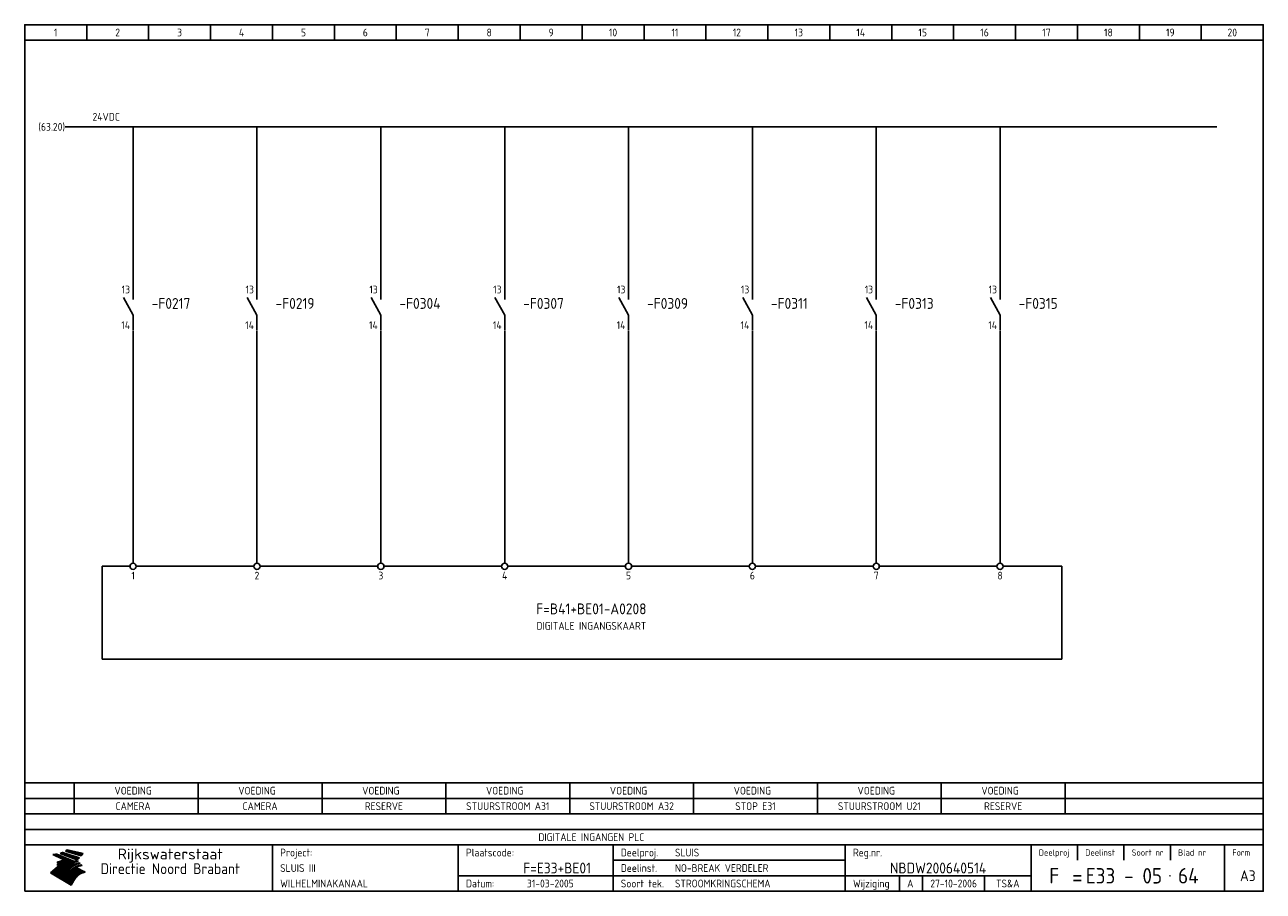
# Model space of a CAD drawing. Extents: x 10 to 410, y 10 to 290.
import ezdxf
from ezdxf.enums import TextEntityAlignment as Align

# ---------------------------------------------------------------- set-up
doc = ezdxf.new("R2010")
doc.units = 0
doc.header["$LTSCALE"] = 15
doc.header["$MEASUREMENT"] = 0
for name, color, linetype in [('0-25', 7, 'CONTINUOUS'), ('0-35', 2, 'CONTINUOUS'), ('0-50', 3, 'CONTINUOUS'), ('B-25', 7, 'CONTINUOUS'), ('B-35', 2, 'CONTINUOUS'), ('S-25', 7, 'CONTINUOUS')]:
    doc.layers.add(name, color=color, linetype=linetype)
doc.styles.add('ISO', font='iso.shx')
doc.styles.get("Standard").update_dxf_attribs({"font": 'iso.shx'})

# ---------------------------------------------------------------- blocks, each defined once
blk = doc.blocks.new('070201M')
at = {"layer": '0-25'}
for p, q in [((0, 0), (0, -5)), ((0, -10), (-3.125, -4.375)), ((0, -10), (0, -15))]:
    blk.add_line(p, q, dxfattribs=at)
at = {"layer": 'B-25', "style": 'ISO'}
blk.add_attdef('K1', text='', height=2.5, dxfattribs=at).set_placement((-1, -3), align=Align.RIGHT)
blk.add_attdef('K2', text='', height=2.5, dxfattribs=at).set_placement((-1, -12), align=Align.TOP_RIGHT)
blk.add_attdef('OPMERKING', (3, -13), '', height=2.5, dxfattribs=at)
at = {"layer": 'B-35', "style": 'ISO'}
blk.add_attdef('KR', (3, -9), '', height=3.5, dxfattribs=at)
blk = doc.blocks.new('KADERA3')
at = {"layer": '0-25'}
for p, q in [((30, 285), (30, 290)), ((50, 285), (50, 290)), ((70, 285), (70, 290)), ((90, 285), (90, 290)), ((110, 285), (110, 290)), ((130, 285), (130, 290)), ((150, 285), (150, 290)), ((170, 285), (170, 290)), ((190, 285), (190, 290)), ((210, 285), (210, 290)), ((230, 285), (230, 290)), ((250, 285), (250, 290)), ((270, 285), (270, 290)), ((290, 285), (290, 290)), ((310, 285), (310, 290)), ((330, 285), (330, 290)), ((350, 285), (350, 290)), ((370, 285), (370, 290)), ((390, 285), (390, 290)), ((10, 285), (410, 285)), ((410, 35), (10, 35)), ((410, 30), (10, 30)), ((350, 25), (350, 20)), ((365, 25), (365, 20)), ((380, 25), (380, 20)), ((200, 20), (275, 20)), ((150, 15), (335, 15)), ((292.5, 15), (292.5, 10)), ((300, 15), (300, 10)), ((320, 15), (320, 10))]:
    blk.add_line(p, q, dxfattribs=at)
at = {"layer": '0-25', "color": 7}
for p, q in [((19.1, 21.89), (25.12, 19)), ((19.1, 21.89), (25.12, 19)), ((19.17, 21.86), (20.7, 21.86)), ((19.29, 21.8), (20.83, 21.8)), ((19.4, 21.75), (20.96, 21.75)), ((19.52, 21.69), (21.09, 21.69)), ((19.64, 21.63), (21.22, 21.63)), ((19.74, 21.92), (20.56, 21.92)), ((19.75, 21.58), (21.36, 21.58)), ((19.87, 21.52), (21.49, 21.52)), ((19.99, 21.47), (21.62, 21.47)), ((20.11, 21.41), (21.75, 21.41)), ((20.22, 21.35), (21.88, 21.35)), ((20.25, 21.97), (20.43, 21.97)), ((20.34, 21.3), (22.02, 21.3)), ((20.38, 21.99), (26.02, 19.59)), ((20.38, 21.99), (26.02, 19.59)), ((20.46, 21.24), (22.15, 21.24)), ((20.57, 21.18), (22.28, 21.18)), ((20.69, 21.13), (22.41, 21.13)), ((20.81, 21.07), (22.55, 21.07)), ((20.92, 21.02), (22.68, 21.02)), ((21.04, 20.96), (22.81, 20.96)), ((21.16, 20.9), (22.94, 20.9)), ((21.27, 20.85), (23.07, 20.85)), ((21.39, 20.79), (23.21, 20.79)), ((21.47, 22.25), (26.83, 20.19)), ((21.47, 22.25), (26.83, 20.19)), ((21.49, 22.25), (23.07, 22.25)), ((21.51, 20.73), (23.34, 20.73)), ((21.6, 22.2), (23.25, 22.2)), ((21.63, 20.68), (23.47, 20.68)), ((21.65, 22.31), (22.89, 22.31)), ((21.74, 20.62), (23.6, 20.62)), ((21.75, 22.14), (23.42, 22.14)), ((21.8, 22.37), (22.71, 22.37)), ((21.86, 20.57), (23.73, 20.57)), ((21.9, 22.08), (23.6, 22.08)), ((21.94, 22.42), (22.53, 22.42)), ((21.98, 20.51), (23.87, 20.51)), ((22.04, 22.03), (23.78, 22.03)), ((22.06, 22.48), (22.36, 22.48)), ((22.09, 20.45), (24, 20.45)), ((22.18, 22.53), (27.65, 20.8)), ((22.18, 22.53), (27.65, 20.8)), ((22.19, 21.97), (23.96, 21.97)), ((22.21, 20.4), (24.13, 20.4)), ((22.33, 20.34), (24.26, 20.34)), ((22.34, 21.92), (24.13, 21.92)), ((22.37, 20), (23.08, 20)), ((22.44, 20.28), (24.4, 20.28)), ((22.48, 21.86), (24.31, 21.86)), ((22.49, 20.06), (23.04, 20.06)), ((22.56, 20.23), (24.53, 20.23)), ((22.61, 20.12), (22.93, 20.12)), ((22.63, 21.8), (24.49, 21.8)), ((22.68, 20.17), (24.66, 20.17)), ((22.71, 20.17), (22.82, 20.17)), ((23.11, 20.02), (22.77, 20.2)), ((23.11, 20.02), (22.77, 20.2)), ((22.78, 21.75), (24.67, 21.75)), ((22.79, 20.12), (24.79, 20.12)), ((22.91, 20.06), (24.92, 20.06)), ((22.92, 21.69), (24.85, 21.69)), ((23.03, 20), (25.06, 20)), ((23.07, 21.63), (25.02, 21.63)), ((23.14, 22.99), (28.22, 21.46)), ((23.14, 22.99), (28.22, 21.46)), ((23.15, 22.98), (25.33, 22.98)), ((23.22, 21.58), (25.2, 21.58)), ((23.23, 23.04), (25.09, 23.04)), ((23.32, 23.1), (24.84, 23.1)), ((23.34, 22.93), (25.57, 22.93)), ((23.36, 21.52), (25.38, 21.52)), ((23.4, 23.15), (24.6, 23.15)), ((23.49, 23.21), (24.36, 23.21)), ((23.51, 21.47), (25.56, 21.47)), ((23.52, 22.87), (25.81, 22.87)), ((23.57, 23.27), (24.12, 23.27)), ((23.64, 23.32), (23.87, 23.32)), ((23.66, 21.41), (25.74, 21.41)), ((23.7, 23.36), (28.82, 22.17)), ((23.7, 23.36), (28.82, 22.17)), ((23.71, 22.82), (26.06, 22.82)), ((23.8, 21.35), (25.91, 21.35)), ((23.9, 22.76), (26.3, 22.76)), ((23.95, 21.3), (26.09, 21.3)), ((24.09, 22.7), (26.54, 22.7)), ((24.09, 21.24), (26.27, 21.24)), ((24.24, 21.18), (26.45, 21.18)), ((24.27, 22.65), (26.78, 22.65)), ((24.39, 21.13), (26.62, 21.13)), ((24.46, 22.59), (27.03, 22.59)), ((24.53, 21.07), (26.8, 21.07)), ((24.65, 22.53), (27.27, 22.53)), ((24.68, 21.02), (26.98, 21.02)), ((24.83, 20.96), (27.16, 20.96)), ((24.84, 22.48), (27.51, 22.48)), ((24.97, 20.9), (27.34, 20.9)), ((25.02, 22.42), (27.75, 22.42)), ((25.12, 20.85), (27.51, 20.85)), ((25.21, 22.37), (28, 22.37)), ((25.27, 20.79), (27.63, 20.79)), ((25.4, 22.31), (28.24, 22.31)), ((25.41, 20.73), (27.57, 20.73)), ((25.56, 20.68), (27.51, 20.68)), ((25.58, 22.25), (28.48, 22.25)), ((25.71, 20.62), (27.44, 20.62)), ((25.77, 22.2), (28.72, 22.2)), ((25.85, 20.57), (27.37, 20.57)), ((25.96, 22.14), (28.79, 22.14)), ((26, 20.51), (27.29, 20.51)), ((26.15, 22.08), (28.75, 22.08)), ((26.15, 20.45), (27.22, 20.45)), ((26.29, 20.4), (27.14, 20.4)), ((26.33, 22.03), (28.71, 22.03)), ((26.44, 20.34), (27.06, 20.34)), ((26.52, 21.97), (28.66, 21.97)), ((26.59, 20.28), (26.97, 20.28)), ((26.71, 21.92), (28.62, 21.92)), ((26.73, 20.23), (26.89, 20.23)), ((26.9, 21.86), (28.57, 21.86)), ((27.08, 21.8), (28.52, 21.8)), ((27.27, 21.75), (28.48, 21.75)), ((27.46, 21.69), (28.43, 21.69)), ((27.65, 21.63), (28.38, 21.63)), ((27.83, 21.58), (28.33, 21.58)), ((28.02, 21.52), (28.28, 21.52)), ((28.21, 21.47), (28.22, 21.47)), ((20.58, 17.88), (18.3, 16)), ((20.58, 17.88), (18.3, 16)), ((24.94, 11.97), (18.3, 16)), ((24.94, 11.97), (18.3, 16)), ((18.31, 16.01), (20.96, 16.01)), ((18.38, 16.07), (21.46, 16.07)), ((18.45, 16.12), (21.88, 16.12)), ((18.52, 16.18), (22.15, 16.18)), ((18.59, 16.23), (22.38, 16.23)), ((18.65, 16.29), (22.58, 16.29)), ((18.72, 16.35), (22.75, 16.35)), ((18.79, 16.4), (22.91, 16.4)), ((18.86, 16.46), (20.6, 16.46)), ((18.93, 16.52), (20.6, 16.52)), ((18.99, 16.57), (20.6, 16.57)), ((19.06, 16.63), (20.6, 16.63)), ((19.13, 16.68), (20.6, 16.68)), ((19.2, 16.74), (20.6, 16.74)), ((19.27, 16.8), (20.6, 16.8)), ((19.33, 16.85), (21.07, 16.85)), ((19.4, 16.91), (21.55, 16.91)), ((19.47, 16.97), (21.88, 16.97)), ((19.54, 17.02), (22.13, 17.02)), ((19.61, 17.08), (22.34, 17.08)), ((19.67, 17.13), (20.6, 17.13)), ((19.74, 17.19), (20.6, 17.19)), ((19.81, 17.25), (20.6, 17.25)), ((19.88, 17.3), (20.6, 17.3)), ((19.95, 17.36), (20.6, 17.36)), ((20.01, 17.42), (20.6, 17.42)), ((20.08, 17.47), (20.93, 17.47)), ((20.15, 17.53), (21.26, 17.53)), ((20.22, 17.58), (21.51, 17.58)), ((20.29, 17.64), (21.72, 17.64)), ((20.35, 17.7), (21.9, 17.7)), ((20.42, 17.75), (22.07, 17.75)), ((20.49, 17.81), (22.22, 17.81)), ((20.56, 17.87), (22.36, 17.87)), ((20.6, 19.11), (20.58, 19.51)), ((20.6, 19.11), (20.58, 19.51)), ((20.58, 19.5), (22.09, 19.5)), ((20.58, 19.44), (21.95, 19.44)), ((20.59, 19.38), (21.79, 19.38)), ((20.59, 19.33), (21.62, 19.33)), ((20.59, 19.27), (21.42, 19.27)), ((20.6, 19.22), (21.2, 19.22)), ((20.6, 19.16), (20.93, 19.16)), ((20.6, 19.11), (20.69, 19.12)), ((20.6, 19.11), (20.69, 19.12)), ((20.6, 18.79), (20.77, 18.81)), ((20.6, 18.79), (20.77, 18.81)), ((20.6, 18.29), (20.6, 18.79)), ((20.6, 18.29), (20.6, 18.79)), ((20.6, 18.77), (22.46, 18.77)), ((20.6, 18.71), (22.33, 18.71)), ((20.6, 18.65), (22.19, 18.65)), ((20.6, 18.6), (22.04, 18.6)), ((20.6, 18.54), (21.87, 18.54)), ((20.6, 18.48), (21.68, 18.48)), ((20.6, 18.43), (21.46, 18.43)), ((20.6, 18.37), (21.21, 18.37)), ((20.6, 18.32), (20.87, 18.32)), ((20.6, 18.29), (20.88, 18.32)), ((20.6, 18.29), (20.88, 18.32)), ((20.6, 17.88), (20.86, 17.91)), ((20.6, 17.88), (20.86, 17.91)), ((20.6, 17.43), (20.97, 17.48)), ((20.6, 17.43), (20.97, 17.48)), ((20.6, 17.43), (20.6, 17.09)), ((20.6, 17.43), (20.6, 17.09)), ((20.6, 17.09), (21.26, 17.16)), ((20.6, 17.09), (21.26, 17.16)), ((20.6, 16.8), (21.37, 16.89)), ((20.6, 16.8), (21.37, 16.89)), ((20.6, 16.8), (20.6, 16.45)), ((20.6, 16.8), (20.6, 16.45)), ((20.6, 16.45), (21.56, 16.56)), ((20.6, 16.45), (21.56, 16.56)), ((20.6, 15.97), (21.67, 16.09)), ((20.6, 15.97), (21.67, 16.09)), ((20.7, 16.46), (23.06, 16.46)), ((20.9, 19.55), (22.23, 19.55)), ((20.9, 18.82), (22.59, 18.82)), ((20.98, 17.92), (22.5, 17.92)), ((21.02, 17.13), (22.53, 17.13)), ((21.19, 19.61), (22.35, 19.61)), ((21.2, 16.52), (23.2, 16.52)), ((21.32, 18.88), (22.71, 18.88)), ((21.32, 17.98), (22.62, 17.98)), ((21.42, 19.67), (22.47, 19.67)), ((21.47, 17.19), (22.7, 17.19)), ((21.59, 18.03), (22.74, 18.03)), ((21.61, 18.93), (22.82, 18.93)), ((21.62, 19.72), (22.59, 19.72)), ((21.72, 16.57), (23.32, 16.57)), ((21.77, 17.25), (22.85, 17.25)), ((21.8, 19.78), (22.69, 19.78)), ((21.8, 18.09), (22.85, 18.09)), ((21.84, 18.99), (22.92, 18.99)), ((21.96, 19.83), (22.79, 19.83)), ((21.99, 18.15), (22.95, 18.15)), ((22.01, 17.3), (22.99, 17.3)), ((22.03, 19.05), (23.03, 19.05)), ((22.1, 16.63), (23.44, 16.63)), ((22.11, 19.89), (22.89, 19.89)), ((22.16, 18.2), (23.05, 18.2)), ((22.21, 19.1), (23.12, 19.1)), ((22.21, 17.36), (23.12, 17.36)), ((22.24, 19.95), (22.99, 19.95)), ((22.31, 18.26), (23.15, 18.26)), ((22.36, 19.16), (23.22, 19.16)), ((22.38, 16.68), (23.56, 16.68)), ((22.39, 17.42), (23.24, 17.42)), ((22.45, 18.32), (23.24, 18.32)), ((22.51, 19.22), (23.3, 19.22)), ((22.56, 17.47), (23.36, 17.47)), ((22.59, 18.37), (23.33, 18.37)), ((22.6, 16.74), (23.66, 16.74)), ((22.64, 19.27), (23.39, 19.27)), ((22.71, 18.43), (23.42, 18.43)), ((22.71, 17.53), (23.47, 17.53)), ((22.77, 19.33), (23.47, 19.33)), ((22.79, 16.8), (23.77, 16.8)), ((22.83, 18.48), (23.5, 18.48)), ((22.84, 17.58), (23.57, 17.58)), ((22.89, 19.38), (23.55, 19.38)), ((22.94, 18.54), (23.58, 18.54)), ((22.96, 16.85), (23.86, 16.85)), ((22.97, 17.64), (23.67, 17.64)), ((23, 19.44), (23.63, 19.44)), ((23.04, 18.6), (23.66, 18.6)), ((23.1, 19.5), (23.72, 19.5)), ((23.1, 17.7), (23.77, 17.7)), ((23.12, 16.91), (23.96, 16.91)), ((23.14, 18.65), (23.74, 18.65)), ((23.15, 19.95), (25.19, 19.95)), ((23.21, 19.55), (23.8, 19.55)), ((23.21, 17.75), (23.86, 17.75)), ((23.21, 16.01), (28.9, 16.01)), ((23.24, 18.71), (23.82, 18.71)), ((23.26, 19.89), (25.32, 19.89)), ((23.26, 16.97), (24.05, 16.97)), ((23.3, 19.61), (23.88, 19.61)), ((23.32, 17.81), (23.95, 17.81)), ((23.33, 18.77), (23.91, 18.77)), ((23.37, 16.07), (29.08, 16.07)), ((23.38, 19.83), (25.45, 19.83)), ((23.39, 19.67), (23.81, 19.67)), ((23.39, 17.02), (24.14, 17.02)), ((23.42, 18.82), (23.99, 18.82)), ((23.42, 17.87), (24.03, 17.87)), ((23.45, 19.7), (23.58, 19.79)), ((23.45, 19.7), (23.58, 19.79)), ((23.48, 19.72), (23.7, 19.72)), ((23.5, 19.78), (25.58, 19.78)), ((23.51, 18.88), (24.07, 18.88)), ((23.51, 16.12), (29.27, 16.12)), ((23.52, 17.92), (24.11, 17.92)), ((23.52, 17.08), (24.22, 17.08)), ((23.54, 18.9), (24.3, 19.42)), ((23.54, 18.9), (24.3, 19.42)), ((23.56, 19.78), (23.59, 19.78)), ((23.56, 19.39), (23.9, 19.62)), ((23.56, 19.39), (23.9, 19.62)), ((23.58, 19.79), (23.9, 19.62)), ((23.58, 19.79), (23.9, 19.62)), ((23.59, 18.93), (24.15, 18.93)), ((23.61, 19.72), (25.72, 19.72)), ((23.62, 17.98), (24.2, 17.98)), ((23.63, 17.13), (24.3, 17.13)), ((23.65, 18.59), (24.62, 19.25)), ((23.65, 18.59), (24.62, 19.25)), ((29.41, 16.17), (23.65, 16.17)), ((23.67, 18.99), (24.23, 18.99)), ((23.71, 18.03), (24.28, 18.03)), ((23.73, 19.67), (25.85, 19.67)), ((23.75, 19.05), (24.32, 19.05)), ((23.75, 17.19), (24.38, 17.19)), ((23.77, 16.23), (29.47, 16.23)), ((23.79, 18.09), (24.36, 18.09)), ((23.83, 19.1), (24.4, 19.1)), ((23.85, 19.61), (25.98, 19.61)), ((23.85, 17.25), (24.46, 17.25)), ((23.88, 18.15), (24.44, 18.15)), ((23.89, 16.29), (29.36, 16.29)), ((23.92, 19.16), (24.48, 19.16)), ((23.94, 18.19), (25.23, 19.07)), ((23.94, 18.19), (25.23, 19.07)), ((23.95, 17.3), (24.55, 17.3)), ((23.96, 19.55), (25.96, 19.55)), ((23.96, 18.2), (24.53, 18.2)), ((24, 19.22), (24.56, 19.22)), ((24, 16.35), (29.24, 16.35)), ((24.04, 18.26), (24.61, 18.26)), ((24.05, 17.36), (24.63, 17.36)), ((24.06, 17.88), (25.34, 18.76)), ((24.06, 17.88), (25.34, 18.76)), ((24.08, 19.5), (25.88, 19.5)), ((24.08, 19.27), (24.58, 19.27)), ((24.11, 16.4), (29.13, 16.4)), ((24.13, 18.32), (24.69, 18.32)), ((24.14, 17.42), (24.71, 17.42)), ((24.16, 19.33), (24.47, 19.33)), ((24.2, 19.44), (25.79, 19.44)), ((24.21, 18.37), (24.77, 18.37)), ((24.21, 16.46), (29.02, 16.46)), ((24.23, 17.47), (24.79, 17.47)), ((24.24, 17.48), (25.52, 18.36)), ((24.24, 17.48), (25.52, 18.36)), ((24.25, 19.38), (24.36, 19.38)), ((24.29, 18.43), (24.85, 18.43)), ((24.3, 19.42), (24.62, 19.25)), ((24.3, 19.42), (24.62, 19.25)), ((24.31, 19.38), (25.71, 19.38)), ((24.31, 17.53), (24.87, 17.53)), ((24.31, 16.52), (28.91, 16.52)), ((24.35, 17.17), (25.64, 18.05)), ((24.35, 17.17), (25.64, 18.05)), ((24.37, 18.48), (24.94, 18.48)), ((24.39, 17.58), (24.96, 17.58)), ((24.4, 16.57), (28.79, 16.57)), ((24.43, 19.33), (25.62, 19.33)), ((24.45, 18.54), (25.02, 18.54)), ((24.47, 17.64), (25.04, 17.64)), ((24.49, 16.63), (28.68, 16.63)), ((24.54, 18.6), (25.1, 18.6)), ((24.55, 19.27), (25.54, 19.27)), ((24.56, 17.7), (25.12, 17.7)), ((24.57, 16.68), (28.57, 16.68)), ((24.62, 18.65), (25.18, 18.65)), ((24.63, 16.72), (25.91, 17.6)), ((24.63, 16.72), (25.91, 17.6)), ((24.64, 17.75), (25.2, 17.75)), ((24.66, 16.74), (28.45, 16.74)), ((24.67, 19.22), (25.45, 19.22)), ((24.7, 18.71), (25.27, 18.71)), ((24.72, 17.81), (25.29, 17.81)), ((24.74, 16.8), (28.34, 16.8)), ((24.78, 19.16), (25.37, 19.16)), ((24.78, 18.77), (25.34, 18.77)), ((24.8, 17.87), (25.37, 17.87)), ((24.82, 16.85), (28.23, 16.85)), ((24.87, 18.82), (25.4, 18.82)), ((24.89, 17.92), (25.45, 17.92)), ((24.9, 19.1), (25.28, 19.1)), ((24.9, 16.91), (28.11, 16.91)), ((24.95, 18.88), (25.45, 18.88)), ((24.97, 17.98), (25.53, 17.98)), ((24.99, 16.97), (28, 16.97)), ((25.02, 19.05), (25.2, 19.05)), ((25.03, 18.93), (25.51, 18.93)), ((25.05, 18.03), (25.61, 18.03)), ((25.07, 17.02), (27.89, 17.02)), ((25.11, 18.99), (25.57, 18.99)), ((26.02, 19.59), (25.12, 19)), ((26.02, 19.59), (25.12, 19)), ((25.13, 18.09), (25.68, 18.09)), ((25.15, 17.08), (27.77, 17.08)), ((25.19, 19.05), (25.63, 19.05)), ((25.21, 18.15), (25.75, 18.15)), ((25.23, 17.13), (27.66, 17.13)), ((25.26, 19.1), (25.7, 19.1)), ((25.3, 18.2), (25.82, 18.2)), ((25.31, 17.19), (27.55, 17.19)), ((25.33, 19.16), (25.77, 19.16)), ((25.38, 18.26), (25.89, 18.26)), ((25.39, 19.22), (25.85, 19.22)), ((25.4, 17.25), (27.43, 17.25)), ((25.46, 18.32), (25.97, 18.32)), ((25.47, 19.27), (25.93, 19.27)), ((25.48, 17.3), (27.32, 17.3)), ((25.54, 19.33), (26.03, 19.33)), ((25.54, 18.37), (26.06, 18.37)), ((25.56, 17.36), (27.21, 17.36)), ((25.62, 18.43), (26.14, 18.43)), ((25.63, 19.38), (26.13, 19.38)), ((25.64, 17.42), (27.1, 17.42)), ((25.7, 18.48), (26.24, 18.48)), ((25.72, 19.44), (26.24, 19.44)), ((25.73, 17.47), (26.98, 17.47)), ((25.79, 18.54), (26.34, 18.54)), ((25.81, 17.53), (26.87, 17.53)), ((25.82, 19.5), (26.36, 19.5)), ((25.89, 18.6), (26.46, 18.6)), ((25.89, 17.58), (26.76, 17.58)), ((25.93, 19.55), (26.53, 19.55)), ((25.96, 17.64), (26.64, 17.64)), ((25.99, 18.65), (26.58, 18.65)), ((26.04, 17.7), (26.59, 17.7)), ((26.06, 19.61), (26.85, 19.61)), ((26.1, 18.71), (26.72, 18.71)), ((26.12, 17.75), (26.67, 17.75)), ((26.2, 17.81), (26.76, 17.81)), ((26.21, 19.67), (27.23, 19.67)), ((26.23, 18.77), (26.89, 18.77)), ((26.29, 17.87), (26.86, 17.87)), ((26.37, 18.82), (27.09, 18.82)), ((26.39, 17.92), (26.97, 17.92)), ((26.44, 19.72), (27.18, 19.72)), ((26.49, 17.98), (27.09, 17.98)), ((26.53, 18.88), (27.34, 18.88)), ((26.56, 17.68), (29.54, 16.2)), ((26.56, 17.68), (29.54, 16.2)), ((26.6, 18.03), (27.22, 18.03)), ((26.72, 18.09), (27.38, 18.09)), ((26.73, 18.93), (27.66, 18.93)), ((26.85, 18.15), (27.56, 18.15)), ((26.99, 18.99), (27.9, 18.99)), ((27, 18.2), (27.8, 18.2)), ((27.13, 19.78), (27.25, 19.64)), ((27.13, 19.78), (27.25, 19.64)), ((27.18, 18.26), (28.13, 18.26)), ((27.26, 19.05), (27.84, 19.05)), ((27.39, 18.32), (28.47, 18.32)), ((27.7, 18.37), (28.49, 18.37)), ((27.78, 19.1), (27.93, 18.96)), ((27.78, 19.1), (27.93, 18.96)), ((28, 18.43), (28.44, 18.43)), ((28.29, 15.83), (29.54, 16.2)), ((28.29, 15.83), (29.54, 16.2)), ((28.39, 18.48), (28.54, 18.32)), ((28.39, 18.48), (28.54, 18.32)), ((29.54, 16.2), (29.45, 16.17)), ((29.54, 16.2), (29.45, 16.17)), ((29.46, 16.18), (29.47, 16.18)), ((18.38, 15.95), (20.6, 15.95)), ((18.47, 15.9), (20.6, 15.9)), ((18.57, 15.84), (20.6, 15.84)), ((18.66, 15.78), (20.6, 15.78)), ((18.75, 15.73), (20.6, 15.73)), ((18.85, 15.67), (20.6, 15.67)), ((18.94, 15.62), (20.6, 15.62)), ((19.03, 15.56), (27.83, 15.56)), ((19.12, 15.5), (27.75, 15.5)), ((19.22, 15.45), (27.66, 15.45)), ((19.31, 15.39), (27.58, 15.39)), ((19.4, 15.33), (27.5, 15.33)), ((19.49, 15.28), (27.43, 15.28)), ((19.59, 15.22), (27.36, 15.22)), ((19.68, 15.17), (27.29, 15.17)), ((19.77, 15.11), (27.22, 15.11)), ((19.86, 15.05), (27.15, 15.05)), ((19.96, 15), (27.09, 15)), ((20.05, 14.94), (27.02, 14.94)), ((20.14, 14.88), (26.96, 14.88)), ((20.24, 14.83), (26.9, 14.83)), ((20.33, 14.77), (26.84, 14.77)), ((20.42, 14.72), (26.79, 14.72)), ((20.51, 14.66), (26.73, 14.66)), ((20.6, 15.97), (20.6, 15.58)), ((20.6, 15.97), (20.6, 15.58)), ((20.6, 15.58), (21.95, 15.73)), ((20.6, 15.58), (21.95, 15.73)), ((20.61, 14.6), (26.68, 14.6)), ((20.7, 14.55), (26.62, 14.55)), ((20.79, 14.49), (26.57, 14.49)), ((20.88, 14.43), (26.52, 14.43)), ((20.94, 15.62), (27.92, 15.62)), ((20.98, 14.38), (26.47, 14.38)), ((21.07, 14.32), (26.42, 14.32)), ((21.16, 14.27), (26.38, 14.27)), ((21.25, 14.21), (26.33, 14.21)), ((21.35, 14.15), (26.29, 14.15)), ((21.44, 14.1), (26.24, 14.1)), ((21.45, 15.67), (28.01, 15.67)), ((21.53, 14.04), (26.2, 14.04)), ((21.63, 13.98), (26.16, 13.98)), ((21.72, 13.93), (26.12, 13.93)), ((21.81, 13.87), (26.08, 13.87)), ((21.9, 13.82), (26.04, 13.82)), ((21.96, 15.73), (28.11, 15.73)), ((22, 13.76), (26, 13.76)), ((22.09, 13.7), (25.96, 13.7)), ((22.18, 13.65), (25.93, 13.65)), ((22.27, 13.59), (25.89, 13.59)), ((22.34, 15.78), (28.21, 15.78)), ((22.37, 13.53), (25.86, 13.53)), ((22.46, 13.48), (25.82, 13.48)), ((22.55, 13.42), (25.79, 13.42)), ((22.62, 15.84), (28.33, 15.84)), ((22.65, 13.37), (25.76, 13.37)), ((22.74, 13.31), (25.73, 13.31)), ((22.83, 13.25), (25.69, 13.25)), ((22.84, 15.9), (28.52, 15.9)), ((22.92, 13.2), (25.66, 13.2)), ((23.02, 13.14), (25.63, 13.14)), ((23.04, 15.95), (28.71, 15.95)), ((23.11, 13.08), (25.59, 13.08)), ((23.2, 13.03), (25.56, 13.03)), ((23.29, 12.97), (25.53, 12.97)), ((23.39, 12.92), (25.5, 12.92)), ((23.48, 12.86), (25.46, 12.86)), ((23.57, 12.8), (25.43, 12.8)), ((23.66, 12.75), (25.4, 12.75)), ((23.76, 12.69), (25.36, 12.69)), ((23.85, 12.63), (25.33, 12.63)), ((23.94, 12.58), (25.3, 12.58)), ((24.04, 12.52), (25.26, 12.52)), ((24.13, 12.47), (25.23, 12.47)), ((24.22, 12.41), (25.2, 12.41)), ((24.31, 12.35), (25.17, 12.35)), ((24.41, 12.3), (25.13, 12.3)), ((24.5, 12.24), (25.1, 12.24)), ((24.59, 12.18), (25.07, 12.18)), ((24.68, 12.13), (25.03, 12.13)), ((24.78, 12.07), (25, 12.07)), ((24.87, 12.02), (24.97, 12.02)), ((24.94, 11.97), (25.81, 13.45)), ((24.94, 11.97), (25.81, 13.45))]:
    blk.add_line(p, q, dxfattribs=at)
for centre, radius, start, end in [((19.15, 29.7), 7.8, 269.6055, 279.0886), ((19.15, 29.7), 7.8, 269.6055, 279.0886), ((19.93, 25.38), 5.91, 276.3402, 298.7463), ((19.93, 25.38), 5.91, 276.3402, 298.7463), ((19.84, 25.09), 6.03, 278.129, 302.868), ((19.84, 25.09), 6.03, 278.129, 302.868), ((19.84, 27.26), 5.27, 288.0217, 296.3084), ((19.84, 27.26), 5.27, 288.0217, 296.3084), ((20.49, 27.56), 5.28, 300.0654, 307.393), ((20.49, 27.56), 5.28, 300.0654, 307.393), ((24.11, 24.7), 5.26, 301.1147, 312.2814), ((24.11, 24.7), 5.26, 301.1147, 312.2814), ((21.95, 27.32), 8.59, 316.9248, 323.1399), ((21.95, 27.32), 8.59, 316.9248, 323.1399), ((20.21, 23.78), 5.91, 273.6149, 304.3803), ((20.21, 23.78), 5.91, 273.6149, 304.3803), ((20.35, 24.56), 5.76, 274.164, 302.5474), ((20.35, 24.56), 5.76, 274.164, 302.5474), ((20.05, 24.28), 6.02, 277.9472, 305.7139), ((20.05, 24.28), 6.02, 277.9472, 305.7139), ((20.04, 23.49), 6.09, 278.8115, 306.4242), ((20.04, 23.49), 6.09, 278.8115, 306.4242), ((20.53, 23.07), 5.96, 277.0519, 304.973), ((20.53, 23.07), 5.96, 277.0519, 304.973), ((20.72, 22.76), 5.91, 276.3402, 304.3803), ((20.72, 22.76), 5.91, 276.3402, 304.3803), ((21.06, 22.34), 5.81, 274.9043, 303.1745), ((21.06, 22.34), 5.81, 274.9043, 303.1745), ((20.82, 22.06), 6.04, 278.1111, 305.8489), ((20.82, 22.06), 6.04, 278.1111, 305.8489), ((21.3, 21.6), 5.91, 276.3402, 304.3803), ((21.3, 21.6), 5.91, 276.3402, 304.3803), ((27.05, 17.17), 2.63, 107.4286, 133.7799), ((27.05, 17.17), 2.63, 107.4286, 133.7799), ((27.45, 16.91), 2.81, 110.4143, 138.7411), ((27.45, 16.91), 2.81, 110.4143, 138.7411), ((27.57, 15.64), 3.4, 98.1566, 126.9045), ((27.57, 15.64), 3.4, 98.1566, 126.9045), ((27.91, 15.54), 3.39, 100.5835, 132.088), ((27.91, 15.54), 3.39, 100.5835, 132.088), ((28.21, 14.74), 3.67, 95.7581, 128.7216), ((28.21, 14.74), 3.67, 95.7581, 128.7216), ((27.01, 16.84), 2.93, 87.7348, 104.8316), ((27.01, 16.84), 2.93, 87.7348, 104.8316), ((27.37, 15.71), 3.93, 91.7838, 103.2817), ((27.37, 15.71), 3.93, 91.7838, 103.2817), ((28.4, 15.05), 3.21, 96.3886, 125.0052), ((28.4, 15.05), 3.21, 96.3886, 125.0052), ((27.82, 16.31), 2.8, 90.634, 105.1984), ((27.82, 16.31), 2.8, 90.634, 105.1984), ((28.19, 15.04), 3.93, 93.8342, 103.2817), ((28.19, 15.04), 3.93, 93.8342, 103.2817), ((28.58, 15.69), 2.8, 93.8141, 105.1984), ((28.58, 15.69), 2.8, 93.8141, 105.1984), ((28.95, 14.41), 3.93, 96.0135, 103.2817), ((28.95, 14.41), 3.93, 96.0135, 103.2817), ((31.24, 10.26), 6.3, 117.9568, 149.6251), ((31.24, 10.26), 6.3, 117.9568, 149.6251)]:
    blk.add_arc(centre, radius, start, end, dxfattribs=at)
at = {"layer": '0-35'}
for p, q in [((90, 25), (90, 10)), ((150, 25), (150, 10)), ((200, 25), (200, 10)), ((275, 25), (275, 10)), ((335, 25), (335, 10)), ((397.5, 25), (397.5, 10))]:
    blk.add_line(p, q, dxfattribs=at)
at = {"layer": '0-50'}
for p, q in [((10, 25), (410, 25)), ((348.75, 15), (351.25, 15)), ((348.75, 13.5), (351.25, 13.5))]:
    blk.add_line(p, q, dxfattribs=at)
blk.add_lwpolyline([(10, 10), (410, 10), (410, 290), (10, 290)], close=True, dxfattribs=at)
at = {"layer": '0-50', "const_width": 0.25}
blk.add_lwpolyline([(379.75, 15, 1), (380, 15, 1)], format="xyb", close=True, dxfattribs=at)
at = {"layer": '0-25', "style": 'ISO'}
for s, height, p in [('Project:', 2.5, (92.5, 22.5)), ('Plaatscode:', 2.5, (152.5, 22.5)), ('Deelproj.', 2.5, (202.5, 22.5)), ('Reg.nr.', 2.5, (277.5, 22.5)), ('Deelproj', 2, (337.5, 22.5)), ('Deelinst', 2, (352.5, 22.5)), ('Soort nr', 2, (367.5, 22.5)), ('Blad nr', 2, (382.5, 22.5)), ('Form', 2, (400, 22.5)), ('Deelinst.', 2.5, (202.5, 17.5)), ('Datum:', 2.5, (152.5, 12.5)), ('Soort tek.', 2.5, (202.5, 12.5)), ('Wijziging', 2.5, (277.5, 12.5))]:
    blk.add_text(s, height=height, dxfattribs=at).set_placement(p, align=Align.MIDDLE_LEFT)
for tag, p in [('STR1', (20, 287.5)), ('STR2', (40, 287.5)), ('STR3', (60, 287.5)), ('STR4', (80, 287.5)), ('STR5', (100, 287.5)), ('STR6', (120, 287.5)), ('STR7', (140, 287.5)), ('STR8', (160, 287.5)), ('STR9', (180, 287.5)), ('STR10', (200, 287.5)), ('STR11', (220, 287.5)), ('STR12', (240, 287.5)), ('STR13', (260, 287.5)), ('STR14', (280, 287.5)), ('STR15', (300, 287.5)), ('STR16', (320, 287.5)), ('STR17', (340, 287.5)), ('STR18', (360, 287.5)), ('STR19', (380, 287.5)), ('STR20', (400, 287.5)), ('W', (180, 12.5)), ('Z', (310, 12.5)), ('Y', (327.5, 12.5))]:
    blk.add_attdef(tag, text='', height=2.5, dxfattribs=at).set_placement(p, align=Align.MIDDLE)
for tag, p in [('N', (220, 22.5)), ('B', (92.5, 17.5)), ('P', (220, 17.5)), ('C', (92.5, 12.5)), ('U', (220, 12.5)), ('REV', (295, 12.5))]:
    blk.add_attdef(tag, text='', height=2.5, dxfattribs=at).set_placement(p, align=Align.MIDDLE_LEFT)
at = {"layer": '0-35', "style": 'ISO', "width": 1.00614}
blk.add_text('Rijkswaterstaat', height=3.5, dxfattribs=at).set_placement((40, 20.28), (74, 20.28), align=Align.FIT)
at = {"layer": '0-35', "color": 2, "style": 'ISO', "width": 0.948867}
blk.add_text('Directie Noord Brabant', height=3.5, dxfattribs=at).set_placement((34.5, 15.53), (79.5, 15.53), align=Align.FIT)
at = {"layer": '0-35', "style": 'ISO'}
for tag, p in [('X', (178.5, 17.5)), ('FORM', (402.5, 15))]:
    blk.add_attdef(tag, text='', height=3.5, dxfattribs=at).set_placement(p, align=Align.MIDDLE_LEFT)
blk.add_attdef('RNR', text='', height=3.5, dxfattribs=at).set_placement((305, 17.5), align=Align.MIDDLE)
at = {"layer": '0-50', "style": 'ISO'}
for tag, p in [('M', (342.5, 15)), ('O', (365, 15))]:
    blk.add_attdef(tag, text='', height=5, dxfattribs=at).set_placement(p, align=Align.MIDDLE)
blk.add_attdef('Q', text='', height=5, dxfattribs=at).set_placement((382.5, 15), align=Align.MIDDLE_LEFT)

msp = doc.modelspace()

# ---------------------------------------------------------------- linework, layer by layer
at = {"layer": '0-25'}
for p, q in [((45, 206.19), (45, 257)), ((85, 206.19), (85, 257)), ((125, 206.19), (125, 257)), ((165, 206.19), (165, 257)), ((205, 206.19), (205, 257)), ((245, 206.19), (245, 257)), ((285, 206.19), (285, 257)), ((325, 206.19), (325, 257)), ((45, 191), (45, 116)), ((85, 191), (85, 116)), ((125, 191), (125, 116)), ((165, 191), (165, 116)), ((205, 191), (205, 116)), ((245, 191), (245, 116)), ((285, 191), (285, 116)), ((325, 191), (325, 116)), ((410, 45), (10, 45)), ((26, 45), (26, 35)), ((66, 45), (66, 35)), ((106, 45), (106, 35)), ((146, 45), (146, 35)), ((186, 45), (186, 35)), ((226, 45), (226, 35)), ((266, 45), (266, 35)), ((306, 45), (306, 35)), ((346, 45), (346, 35)), ((410, 40), (10, 40))]:
    msp.add_line(p, q, dxfattribs=at)
at = {"layer": 'S-25'}
for p, q in [((23, 257), (395, 257)), ((35, 115), (35, 85)), ((35, 115), (44, 115)), ((46, 115), (84, 115)), ((86, 115), (124, 115)), ((126, 115), (164, 115)), ((166, 115), (204, 115)), ((206, 115), (244, 115)), ((246, 115), (284, 115)), ((286, 115), (324, 115)), ((326, 115), (345, 115)), ((345, 115), (345, 85)), ((35, 85), (345, 85))]:
    msp.add_line(p, q, dxfattribs=at)
for centre in [(45, 115), (85, 115), (125, 115), (165, 115), (205, 115), (245, 115), (285, 115), (325, 115)]:
    msp.add_circle(centre, 1, dxfattribs=at)

# ---------------------------------------------------------------- block references
at = {"layer": '0-25'}
for p in [(45, 206.19), (85, 206.19), (125, 206.19), (165, 206.19), (205, 206.19), (245, 206.19), (285, 206.19), (325, 206.19)]:
    msp.add_blockref('070201M', p, dxfattribs=at).add_auto_attribs({'K1': '13', 'K2': '14'})
at = {"layer": 'S-25'}
ref = msp.add_blockref('KADERA3', (0, 0), dxfattribs=at)
ref.add_attrib('B', 'SLUIS III', dxfattribs={"layer": '0-25', "height": 2.5, "style": 'ISO'}).set_placement((92.5, 17.5), align=Align.MIDDLE_LEFT)
ref.add_attrib('C', 'WILHELMINAKANAAL', dxfattribs={"layer": '0-25', "height": 2.5, "style": 'ISO'}).set_placement((92.5, 12.5), align=Align.MIDDLE_LEFT)
ref.add_attrib('N', 'SLUIS', dxfattribs={"layer": '0-25', "height": 2.5, "style": 'ISO'}).set_placement((220, 22.5), align=Align.MIDDLE_LEFT)
ref.add_attrib('P', 'NO-BREAK VERDELER', dxfattribs={"layer": '0-25', "height": 2.5, "style": 'ISO'}).set_placement((220, 17.5), align=Align.MIDDLE_LEFT)
ref.add_attrib('U', 'STROOMKRINGSCHEMA', dxfattribs={"layer": '0-25', "height": 2.5, "style": 'ISO'}).set_placement((220, 12.5), align=Align.MIDDLE_LEFT)
ref.add_attrib('M', 'F', dxfattribs={"layer": '0-50', "height": 5, "style": 'ISO'}).set_placement((342.5, 15), align=Align.MIDDLE)
ref.add_attrib('O', 'E33 - 05', dxfattribs={"layer": '0-50', "height": 5, "style": 'ISO'}).set_placement((365, 15), align=Align.MIDDLE)
ref.add_attrib('Q', '64', dxfattribs={"layer": '0-50', "height": 5, "style": 'ISO'}).set_placement((382.5, 15), align=Align.MIDDLE_LEFT)
ref.add_attrib('X', 'F=E33+BE01', dxfattribs={"layer": '0-35', "height": 3.5, "style": 'ISO'}).set_placement((171, 17.5), align=Align.MIDDLE_LEFT)
ref.add_attrib('RNR', 'NBDW200640514', dxfattribs={"layer": '0-35', "height": 3.5, "style": 'ISO'}).set_placement((305, 17.5), align=Align.MIDDLE)
ref.add_attrib('W', '31-03-2005', dxfattribs={"layer": '0-25', "height": 2.5, "style": 'ISO'}).set_placement((179.75, 12.5), align=Align.MIDDLE)
ref.add_attrib('FORM', 'A3', dxfattribs={"layer": '0-35', "height": 3.5, "style": 'ISO'}).set_placement((402.5, 15), align=Align.MIDDLE_LEFT)
ref.add_attrib('REV', 'A', dxfattribs={"layer": '0-25', "height": 2.5, "style": 'ISO'}).set_placement((295, 12.5), align=Align.MIDDLE_LEFT)
ref.add_attrib('Z', '27-10-2006', dxfattribs={"layer": '0-25', "height": 2.5, "style": 'ISO'}).set_placement((310, 12.5), align=Align.MIDDLE)
ref.add_attrib('Y', 'TS&A', dxfattribs={"layer": '0-25', "height": 2.5, "style": 'ISO'}).set_placement((327.5, 12.5), align=Align.MIDDLE)
ref.add_attrib('STR1', '1', dxfattribs={"layer": '0-25', "height": 2.5, "style": 'ISO'}).set_placement((20, 287.5), align=Align.MIDDLE)
ref.add_attrib('STR2', '2', dxfattribs={"layer": '0-25', "height": 2.5, "style": 'ISO'}).set_placement((40, 287.5), align=Align.MIDDLE)
ref.add_attrib('STR3', '3', dxfattribs={"layer": '0-25', "height": 2.5, "style": 'ISO'}).set_placement((60, 287.5), align=Align.MIDDLE)
ref.add_attrib('STR4', '4', dxfattribs={"layer": '0-25', "height": 2.5, "style": 'ISO'}).set_placement((80, 287.5), align=Align.MIDDLE)
ref.add_attrib('STR5', '5', dxfattribs={"layer": '0-25', "height": 2.5, "style": 'ISO'}).set_placement((100, 287.5), align=Align.MIDDLE)
ref.add_attrib('STR6', '6', dxfattribs={"layer": '0-25', "height": 2.5, "style": 'ISO'}).set_placement((120, 287.5), align=Align.MIDDLE)
ref.add_attrib('STR7', '7', dxfattribs={"layer": '0-25', "height": 2.5, "style": 'ISO'}).set_placement((140, 287.5), align=Align.MIDDLE)
ref.add_attrib('STR8', '8', dxfattribs={"layer": '0-25', "height": 2.5, "style": 'ISO'}).set_placement((160, 287.5), align=Align.MIDDLE)
ref.add_attrib('STR9', '9', dxfattribs={"layer": '0-25', "height": 2.5, "style": 'ISO'}).set_placement((180, 287.5), align=Align.MIDDLE)
ref.add_attrib('STR10', '10', dxfattribs={"layer": '0-25', "height": 2.5, "style": 'ISO'}).set_placement((200, 287.5), align=Align.MIDDLE)
ref.add_attrib('STR11', '11', dxfattribs={"layer": '0-25', "height": 2.5, "style": 'ISO'}).set_placement((220, 287.5), align=Align.MIDDLE)
ref.add_attrib('STR12', '12', dxfattribs={"layer": '0-25', "height": 2.5, "style": 'ISO'}).set_placement((240, 287.5), align=Align.MIDDLE)
ref.add_attrib('STR13', '13', dxfattribs={"layer": '0-25', "height": 2.5, "style": 'ISO'}).set_placement((260, 287.5), align=Align.MIDDLE)
ref.add_attrib('STR14', '14', dxfattribs={"layer": '0-25', "height": 2.5, "style": 'ISO'}).set_placement((280, 287.5), align=Align.MIDDLE)
ref.add_attrib('STR15', '15', dxfattribs={"layer": '0-25', "height": 2.5, "style": 'ISO'}).set_placement((300, 287.5), align=Align.MIDDLE)
ref.add_attrib('STR16', '16', dxfattribs={"layer": '0-25', "height": 2.5, "style": 'ISO'}).set_placement((320, 287.5), align=Align.MIDDLE)
ref.add_attrib('STR17', '17', dxfattribs={"layer": '0-25', "height": 2.5, "style": 'ISO'}).set_placement((340, 287.5), align=Align.MIDDLE)
ref.add_attrib('STR18', '18', dxfattribs={"layer": '0-25', "height": 2.5, "style": 'ISO'}).set_placement((360, 287.5), align=Align.MIDDLE)
ref.add_attrib('STR19', '19', dxfattribs={"layer": '0-25', "height": 2.5, "style": 'ISO'}).set_placement((380, 287.5), align=Align.MIDDLE)
ref.add_attrib('STR20', '20', dxfattribs={"layer": '0-25', "height": 2.5, "style": 'ISO'}).set_placement((400, 287.5), align=Align.MIDDLE)

# ---------------------------------------------------------------- texts
at = {"layer": 'B-25'}
for s, p in [('24VDC', (36.29, 259)), ('DIGITALE INGANGSKAART', (193, 94.5))]:
    msp.add_text(s, height=2.5, dxfattribs=at).set_placement(p, align=Align.CENTER)
msp.add_text('(63.20)', height=2.5, dxfattribs=at).set_placement((23, 257), align=Align.MIDDLE_RIGHT)
for s, p in [('1', (45, 112)), ('2', (85, 112)), ('3', (125, 112)), ('4', (165, 112)), ('5', (205, 112)), ('6', (245, 112)), ('7', (285, 112)), ('8', (325, 112)), ('VOEDING', (45, 42.5)), ('VOEDING', (85, 42.5)), ('VOEDING', (125, 42.5)), ('VOEDING', (165, 42.5)), ('VOEDING', (205, 42.5)), ('VOEDING', (245, 42.5)), ('VOEDING', (285, 42.5)), ('VOEDING', (325, 42.5)), ('CAMERA', (45, 37.5)), ('CAMERA', (86, 37.5)), ('RESERVE', (126, 37.5)), ('STUURSTROOM A31', (166, 37.5)), ('STUURSTROOM A32', (206, 37.5)), ('STOP E31', (246, 37.5)), ('STUURSTROOM U21', (286, 37.5)), ('RESERVE', (326, 37.5)), ('DIGITALE INGANGEN PLC', (193, 27.5))]:
    msp.add_text(s, height=2.5, dxfattribs=at).set_placement(p, align=Align.MIDDLE)
at = {"layer": 'B-35'}
for s, p in [('-F0217', (51, 198.19)), ('-F0219', (91, 198.19)), ('-F0304', (131, 198.19)), ('-F0307', (171, 198.19)), ('-F0309', (211, 198.19)), ('-F0311', (251, 198.19)), ('-F0313', (291, 198.19)), ('-F0315', (331, 198.19))]:
    msp.add_text(s, height=3.5, dxfattribs=at).set_placement(p)
msp.add_text('F=B41+BE01-A0208', height=3.5, dxfattribs=at).set_placement((193, 99.5), align=Align.CENTER)

doc.saveas('drawing.dxf')
